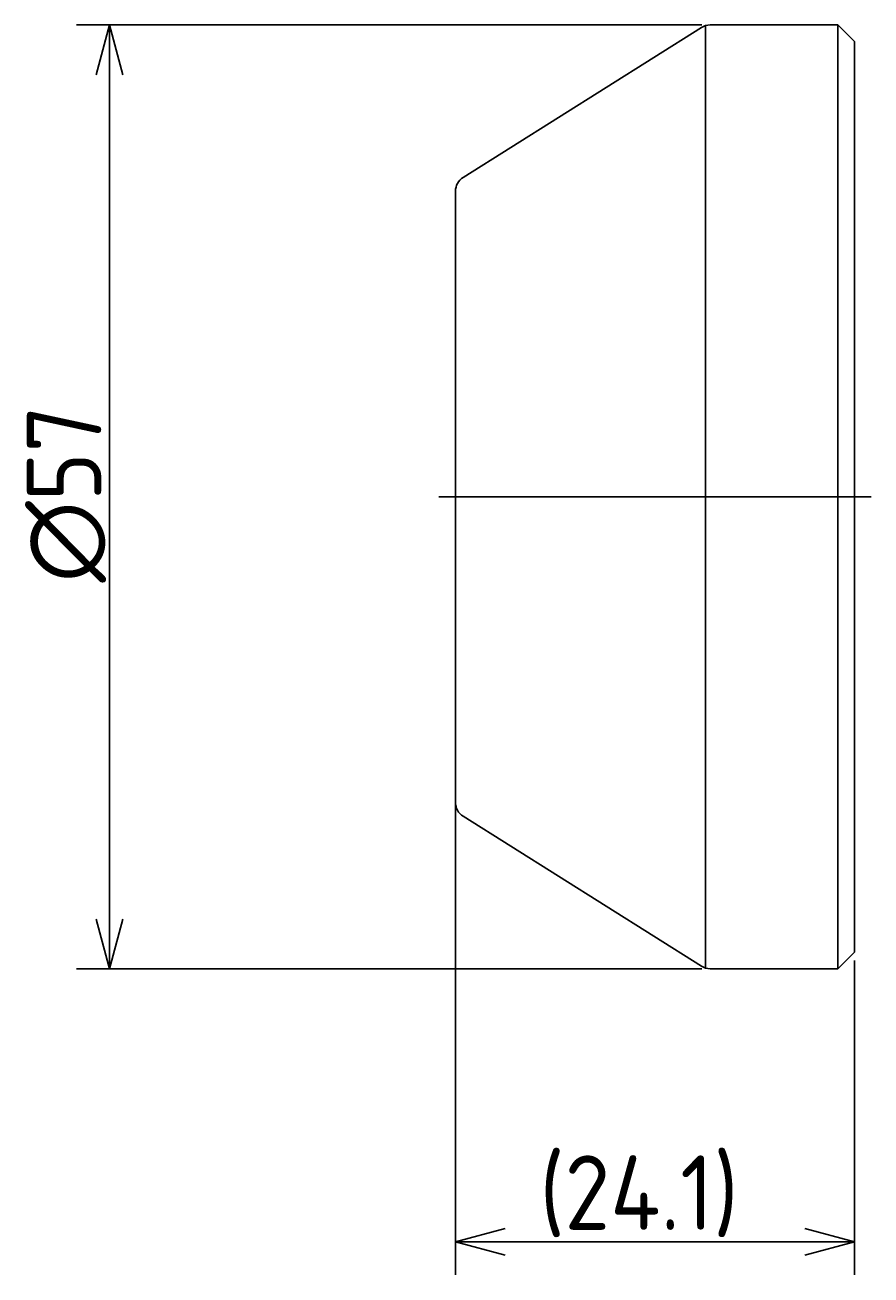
# Model space of a CAD drawing. Extents: x 189.9 to 241, y 143 to 218.5.
import ezdxf

# ---------------------------------------------------------------- set-up
doc = ezdxf.new("R2010")
doc.units = 0
doc.header["$PDMODE"] = 3
doc.header["$PDSIZE"] = 2
doc.linetypes.add('CENTER', pattern=[50.8, 31.75, -6.35, 6.35, -6.35])
doc.layers.get('0').update_dxf_attribs({"linetype": 'CONTINUOUS'})
doc.layers.get('DEFPOINTS').update_dxf_attribs({"linetype": 'CONTINUOUS'})
doc.layers.add('図形', color=7, linetype='CONTINUOUS')
doc.layers.add('寸法_文字', color=3, linetype='CONTINUOUS')
doc.layers.get('0').off()
doc.styles.add('DIMENSION', font='isocp.shx', dxfattribs={"bigfont": 'bigfont.shx'})
doc.dimstyles.get("Standard").update_dxf_attribs({"dimtxt": 0.18, "dimasz": 0.18, "dimexe": 0.18, "dimexo": 0.0625, "dimgap": 0.09, "dimtad": 0, "dimtih": 1, "dimtoh": 1, "dimzin": 0, "dimcen": 0.09, "dimazin": 3, "dimtfac": 1, "dimtofl": 0, "dimtmove": 0, "dimatfit": 3})

# ---------------------------------------------------------------- blocks, each defined once
blk = doc.blocks.new('_OPEN30')
at = {"color": 0, "linetype": 'BYBLOCK'}
for p, q in [((-1, 0.268), (0, 0)), ((0, 0), (-1, -0.268)), ((0, 0), (-1, 0))]:
    blk.add_line(p, q, dxfattribs=at)
blk = doc.blocks.new('*U67')
at = {"layer": '寸法_文字', "color": 3, "style": 'DIMENSION'}
blk.add_text('∅57', height=4.5, rotation=90, dxfattribs=at).set_placement((194.5, 184.825))
blk = doc.blocks.new('*D66')
at = {"layer": 'DEFPOINTS', "color": 0}
for p in [(231.288, 218.5), (195, 161.5), (231.288, 161.5)]:
    blk.add_point(p, dxfattribs=at)
at = {"layer": '寸法_文字', "color": 3}
for p, q in [((230.788, 218.5), (193, 218.5)), ((195, 215.5), (195, 164.5)), ((230.788, 161.5), (193, 161.5))]:
    blk.add_line(p, q, dxfattribs=at)
at = {"layer": '寸法_文字', "color": 3, "xscale": 3.000000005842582, "yscale": 3.000000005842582, "zscale": 3.000000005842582}
for p, rotation in [((195, 218.5), 90), ((195, 161.5), 270)]:
    blk.add_blockref('_OPEN30', p, dxfattribs=dict(at, rotation=rotation))
at = {"layer": '寸法_文字'}
blk.add_blockref('*U67', (0, 0), dxfattribs=at)
blk = doc.blocks.new('*U69')
at = {"layer": '寸法_文字', "color": 3, "style": 'DIMENSION'}
blk.add_text('(24.1)', height=4.5, dxfattribs=at).set_placement((220.975, 145.725))
blk = doc.blocks.new('*D68')
at = {"layer": 'DEFPOINTS', "color": 0}
for p in [(215.9, 173.251), (240, 162.5), (240, 145)]:
    blk.add_point(p, dxfattribs=at)
at = {"layer": '寸法_文字', "color": 3}
for p, q in [((215.9, 172.751), (215.9, 143)), ((240, 162), (240, 143)), ((218.9, 145), (237, 145))]:
    blk.add_line(p, q, dxfattribs=at)
at = {"layer": '寸法_文字'}
blk.add_blockref('*U69', (0, 0), dxfattribs=at)
at = {"layer": '寸法_文字', "color": 3, "xscale": 3.000000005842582, "yscale": 3.000000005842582, "zscale": 3.000000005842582, "rotation": 180}
blk.add_blockref('_OPEN30', (215.9, 145), dxfattribs=at)
at = {"layer": '寸法_文字', "color": 3, "xscale": 3.000000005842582, "yscale": 3.000000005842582, "zscale": 3.000000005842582}
blk.add_blockref('_OPEN30', (240, 145), dxfattribs=at)

msp = doc.modelspace()

# ---------------------------------------------------------------- linework, layer by layer
at = {"layer": '図形'}
for p, q in [((216.367, 209.294), (230.756, 218.346)), ((231, 161.542), (231, 218.458)), ((239, 218.5), (231.288, 218.5)), ((240, 217.5), (239, 218.5)), ((239, 161.5), (239, 218.5)), ((240, 162.5), (240, 217.5)), ((215.9, 171.552), (215.9, 208.448)), ((216.367, 170.706), (230.756, 161.654)), ((239, 161.5), (240, 162.5)), ((239, 161.5), (231.288, 161.5))]:
    msp.add_line(p, q, dxfattribs=at)
at = {"layer": '図形', "color": 3, "linetype": 'CENTER'}
msp.add_line((241, 190), (214.9, 190), dxfattribs=at)
at = {"layer": '図形'}
for centre, start, end in [((231.288, 217.5), 90, 122.1756), ((216.9, 208.448), 122.1756, 180), ((216.9, 171.552), 180, 237.8244), ((231.288, 162.5), 237.8244, 270)]:
    msp.add_arc(centre, 1, start, end, dxfattribs=at)

# ---------------------------------------------------------------- dimensions: what is measured, and where the dimension line sits
at = {"layer": '寸法_文字'}
dim = msp.add_linear_dim(base=(195, 161.5), p1=(231.288, 218.5), p2=(231.288, 161.5), angle=90, dimstyle='Standard', override={"dimscale": 1, "dimpost": '%%c<>'}, dxfattribs=at)
dim.commit()
dim.dimension.update_dxf_attribs({"geometry": '*D66', "text_midpoint": (192.25, 190)})
dim = msp.add_linear_dim(base=(240, 145), p1=(215.9, 173.251), p2=(240, 162.5), dimstyle='Standard', override={"dimscale": 1, "dimpost": '(<>)'}, dxfattribs=at)
dim.commit()
dim.dimension.update_dxf_attribs({"geometry": '*D68', "text_midpoint": (227.95, 147.975)})

doc.saveas('drawing.dxf')
